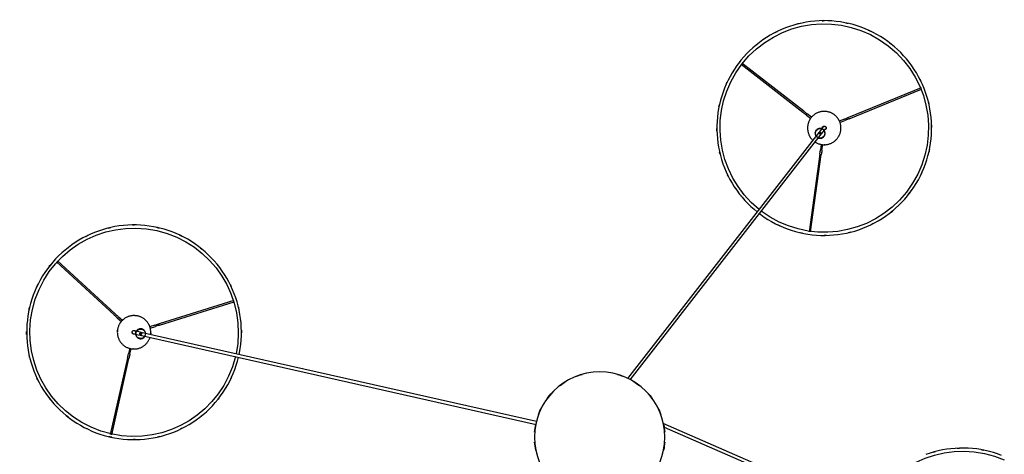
# Model space of a CAD drawing. Header units: millimetres. Extents: x 2834 to 10973, y -1183 to 7893.
# Tile 6 of 15: x 8554 to 10617, y 1573 to 2484. Entities that reach past the tile are written whole.
import ezdxf

# ---------------------------------------------------------------- set-up
doc = ezdxf.new("R2010")
doc.units = ezdxf.units.MM
doc.layers.add('E-LITE-EQPM', color=7, linetype='Continuous', lineweight=20)

# ---------------------------------------------------------------- blocks, each defined once
blk = doc.blocks.new('64314-5L   _Suspended_tensor - 64314-49-5L MAMBO Black_rattan pendant lamp ø450-5L-720124-Planta_PDF Copy 1')
at = {"layer": 'E-LITE-EQPM', "color": 253, "lineweight": 25, "true_color": 0xaaaaaa}
for p, q in [((748.9, 239.5), (132.9, -28.4)), ((134.8, -21.1), (746.5, 245)), ((-989.3, -165.8), (-1025.3, -5.9)), ((-1022.3, -5.2), (-986.3, -165.1)), ((-962.4, -213.7), (-133.1, -26.9)), ((-132.4, -32.9), (-961.1, -219.6)), ((459.4, -638.4), (58, -122.7)), ((63.7, -120.3), (464.1, -634.8)), ((-984.7, -186.2), (-987.2, -174.9)), ((-984.2, -174.2), (-981.6, -186)), ((-964.1, -206.2), (-966.1, -206.6)), ((-962.2, -205.7), (-964.1, -206.2)), ((-962.6, -205.8), (-962.3, -207.5)), ((-962.2, -205.7), (-961.7, -207.8)), ((-965.6, -208.6), (-966.1, -206.6)), ((-965.6, -206.5), (-965.2, -208.1)), ((-1010.6, -250), (-1002.1, -242.1)), ((-1000.1, -244.5), (-1008.5, -252.3)), ((-931.8, -235), (-942.9, -231.5)), ((-941.8, -228.7), (-930.9, -232.1)), ((-766.4, -286.5), (-922.9, -237.8)), ((-921.9, -234.8), (-765.5, -283.6)), ((-1138, -367.5), (-1017.5, -256.4)), ((-1015.4, -258.6), (-1135.9, -369.8)), ((461.3, -592.9), (438.8, -430.5)), ((441.8, -430.1), (464.3, -592.4)), ((464.1, -613.5), (462.6, -602.1)), ((465.6, -601.7), (467.2, -613.2)), ((452.1, -641.6), (453.7, -640.3)), ((452.1, -641.6), (453.3, -643.2)), ((452.4, -642), (453.7, -641)), ((453.3, -643.2), (454.5, -644.8)), ((454.2, -644.4), (455.5, -643.4)), ((456.2, -643.5), (454.5, -644.8)), ((503.3, -659.5), (513.9, -663.8)), ((433, -675), (442.5, -667.6)), ((444, -670.3), (434.9, -677.5)), ((512.8, -666.6), (502, -662.3)), ((673.3, -731.8), (521.4, -670.2)), ((522.6, -667.3), (674.5, -729)), ((296.2, -781.4), (425.6, -680.8)), ((427.5, -683.2), (298.1, -783.9))]:
    blk.add_line(p, q, dxfattribs=at)
at = {"layer": 'E-LITE-EQPM', "color": 253, "lineweight": 25, "true_color": 0xaaaaaa, "flags": 128}
for points in [[(842.1, 38.1), (833.6, 35), (825.1, 32.2), (816.4, 29.8), (807.6, 27.8), (798.8, 26.1), (789.9, 24.7), (780.9, 23.7), (772, 23.1), (763, 22.8), (754, 22.9), (745, 23.4), (736, 24.2), (727.1, 25.3), (718.2, 26.8), (709.4, 28.7), (700.7, 30.9), (692.1, 33.5), (683.6, 36.4)], [(-1025, -0.3), (-1016.2, 1.5), (-1007.3, 3), (-998.4, 4.1), (-989.4, 4.8), (-980.4, 5.2), (-971.4, 5.2), (-962.4, 4.9), (-953.4, 4.2), (-944.5, 3.1), (-935.6, 1.7), (-926.8, -0.1), (-918.1, -2.2), (-909.4, -4.7), (-900.9, -7.5), (-892.4, -10.7), (-884.1, -14.2), (-876, -18), (-868, -22.1), (-860.2, -26.6), (-852.5, -31.4), (-845.1, -36.4), (-837.9, -41.8), (-830.9, -47.4), (-824.1, -53.4), (-817.6, -59.6), (-811.3, -66), (-805.3, -72.7), (-799.5, -79.6), (-794.1, -86.8), (-788.9, -94.1), (-784, -101.7), (-779.4, -109.5), (-775.2, -117.4), (-771.3, -125.5), (-767.7, -133.7), (-764.4, -142.1), (-761.4, -150.6), (-758.8, -159.2), (-756.7, -167.5)], [(-926.1, -439.3), (-934.9, -441.1), (-943.8, -442.5), (-952.7, -443.6), (-961.7, -444.3), (-970.7, -444.7), (-979.7, -444.7), (-988.7, -444.4), (-997.7, -443.7), (-1006.6, -442.6), (-1015.5, -441.2), (-1024.3, -439.4), (-1033.1, -437.3), (-1041.7, -434.8), (-1050.3, -432), (-1058.7, -428.8), (-1067, -425.3), (-1075.1, -421.5), (-1083.1, -417.4), (-1090.9, -412.9), (-1098.6, -408.2), (-1106, -403.1), (-1113.2, -397.7), (-1120.2, -392.1), (-1127, -386.1), (-1133.5, -380), (-1139.8, -373.5), (-1145.8, -366.8), (-1151.6, -359.9), (-1157, -352.7), (-1162.2, -345.4), (-1167.1, -337.8), (-1171.7, -330.1), (-1175.9, -322.1), (-1179.8, -314), (-1183.5, -305.8), (-1186.7, -297.4), (-1189.7, -288.9), (-1192.3, -280.3), (-1194.5, -271.6), (-1196.4, -262.8), (-1197.9, -253.9), (-1199.1, -245), (-1200, -236), (-1200.4, -227), (-1200.5, -218), (-1200.3, -209), (-1199.7, -200.1), (-1198.7, -191.1), (-1197.4, -182.2), (-1195.7, -173.4), (-1193.7, -164.6), (-1191.3, -155.9), (-1188.6, -147.3), (-1185.5, -138.9), (-1182.1, -130.6), (-1178.4, -122.4), (-1174.3, -114.3), (-1170, -106.5), (-1165.3, -98.8), (-1160.3, -91.3), (-1155, -84), (-1149.4, -76.9), (-1143.6, -70.1), (-1137.5, -63.5), (-1131.1, -57.2), (-1124.4, -51.1), (-1117.6, -45.3), (-1110.5, -39.7), (-1103.2, -34.5), (-1095.7, -29.5), (-1088, -24.9), (-1080.1, -20.5), (-1072, -16.5), (-1063.8, -12.8), (-1055.5, -9.4), (-1047, -6.4), (-1038.4, -3.7), (-1029.7, -1.4), (-1025, -0.3)], [(-990.9, -251.2), (-992.2, -250.6), (-993.4, -249.9), (-994.6, -249.1), (-995.7, -248.4), (-996.8, -247.5), (-997.9, -246.7), (-999, -245.7), (-1000, -244.8), (-1001, -243.8), (-1001.9, -242.8), (-1002.8, -241.7), (-1003.7, -240.6), (-1004.5, -239.4), (-1005.3, -238.3), (-1006, -237.1), (-1006.7, -235.8), (-1007.3, -234.6), (-1007.8, -233.3), (-1008.4, -232), (-1008.8, -230.7), (-1009.2, -229.3), (-1009.6, -228), (-1009.9, -226.6), (-1010.1, -225.2), (-1010.3, -223.8), (-1010.5, -222.4), (-1010.5, -221), (-1010.6, -219.6), (-1010.5, -218.2), (-1010.4, -216.8), (-1010.3, -215.5), (-1010.1, -214.1), (-1009.8, -212.7), (-1009.5, -211.3), (-1009.2, -210), (-1008.7, -208.6), (-1008.3, -207.3), (-1007.7, -206), (-1007.2, -204.7), (-1006.5, -203.5), (-1005.9, -202.3), (-1005.1, -201.1), (-1004.4, -199.9), (-1003.6, -198.8), (-1002.7, -197.7), (-1001.8, -196.6), (-1000.8, -195.6), (-999.9, -194.6), (-998.8, -193.6), (-997.8, -192.7), (-996.7, -191.8), (-995.5, -191), (-994.4, -190.2), (-993.2, -189.5), (-992, -188.8), (-990.7, -188.2), (-989.4, -187.6), (-988.1, -187.1), (-986.8, -186.6), (-985.5, -186.2), (-984.1, -185.8), (-982.8, -185.5), (-981.4, -185.2), (-980, -185), (-978.6, -184.9), (-977.2, -184.8), (-975.8, -184.8), (-974.4, -184.8), (-973, -184.8), (-971.6, -185), (-970.2, -185.2), (-968.9, -185.4), (-967.5, -185.7), (-966.1, -186), (-964.8, -186.5), (-963.5, -186.9), (-962.2, -187.4), (-960.9, -188), (-960.2, -188.3)], [(-989.3, -165.8), (-988.9, -167.7), (-988.4, -169.6), (-988, -171.5), (-987.6, -173.4), (-987.2, -174.9)], [(-984.2, -174.2), (-984.7, -172.3), (-985.1, -170.4), (-985.5, -168.5), (-985.9, -166.6), (-986.3, -165.1)], [(-755.5, -173.1), (-754.7, -176.7), (-753.2, -185.6), (-752, -194.5), (-751.1, -203.5), (-750.7, -212.5), (-750.6, -221.5), (-750.8, -230.5), (-751.4, -239.4), (-752.4, -248.4), (-753.7, -257.3), (-755.4, -266.1), (-757.4, -274.9), (-759.8, -283.6), (-762.5, -292.2), (-765.6, -300.6), (-769, -309), (-772.7, -317.1), (-776.8, -325.2), (-781.2, -333), (-785.8, -340.7), (-790.8, -348.2), (-796.1, -355.5), (-801.7, -362.6), (-807.5, -369.4), (-813.7, -376), (-820, -382.4), (-826.7, -388.4), (-833.5, -394.3), (-840.6, -399.8), (-847.9, -405.1), (-855.4, -410), (-863.1, -414.7), (-871, -419), (-879.1, -423), (-887.3, -426.7), (-895.6, -430.1), (-904.1, -433.1), (-912.7, -435.8), (-921.4, -438.1), (-926.1, -439.3)], [(-960.2, -188.3), (-959, -188.9), (-957.7, -189.6), (-956.5, -190.4), (-955.4, -191.2), (-954.3, -192), (-953.2, -192.9), (-952.1, -193.8), (-951.1, -194.7), (-950.1, -195.7), (-949.2, -196.8), (-948.3, -197.8), (-947.4, -198.9), (-946.6, -200.1), (-945.8, -201.3), (-945.1, -202.5), (-944.5, -203.7), (-943.8, -205), (-943.3, -206.2), (-942.8, -207.5), (-942.3, -208.9)], [(-940.9, -215), (-940.8, -215.7), (-940.7, -217.1), (-940.6, -218.5), (-940.6, -219.9), (-940.6, -221.3), (-940.7, -222.7), (-940.8, -224.1), (-941, -225.4), (-941.3, -226.8), (-941.6, -228.2), (-941.9, -229.5), (-942.4, -230.9), (-942.8, -232.2), (-943.4, -233.5), (-943.9, -234.8), (-944.6, -236), (-945.2, -237.2), (-946, -238.4), (-946.7, -239.6), (-947.5, -240.7), (-948.4, -241.9), (-949.3, -242.9), (-950.3, -244), (-951.3, -244.9), (-952.3, -245.9), (-953.3, -246.8), (-954.4, -247.7), (-955.6, -248.5), (-956.7, -249.3), (-957.9, -250), (-959.2, -250.7), (-960.4, -251.3), (-961.7, -251.9), (-963, -252.4), (-964.3, -252.9), (-965.6, -253.3), (-967, -253.7), (-968.3, -254), (-969.7, -254.3), (-971.1, -254.5), (-972.5, -254.6), (-973.9, -254.7), (-975.3, -254.8), (-976.7, -254.7), (-978.1, -254.7), (-979.5, -254.5), (-980.9, -254.4), (-982.2, -254.1), (-983.6, -253.8), (-985, -253.5), (-986.3, -253.1), (-987.6, -252.6), (-988.9, -252.1), (-990.2, -251.5), (-990.9, -251.2)], [(-973.8, -216.2), (-973.9, -216.1), (-974.1, -216), (-974.2, -216), (-974.4, -215.9), (-974.5, -215.9), (-974.7, -215.8), (-974.9, -215.8), (-975, -215.8), (-975.2, -215.8), (-975.3, -215.8), (-975.5, -215.8), (-975.7, -215.8), (-975.8, -215.8), (-976, -215.8), (-976.1, -215.8), (-976.3, -215.8), (-976.5, -215.9), (-976.6, -215.9), (-976.8, -215.9), (-976.9, -216), (-977.1, -216.1), (-977.2, -216.1), (-977.4, -216.2), (-977.5, -216.3), (-977.6, -216.3), (-977.8, -216.4), (-977.9, -216.5), (-978, -216.6), (-978.1, -216.7), (-978.3, -216.8), (-978.4, -216.9), (-978.5, -217), (-978.6, -217.2), (-978.7, -217.3), (-978.8, -217.4), (-978.9, -217.5), (-979, -217.7), (-979.1, -217.8), (-979.1, -218), (-979.2, -218.1), (-979.3, -218.3), (-979.3, -218.4), (-979.4, -218.6), (-979.4, -218.7), (-979.5, -218.9), (-979.5, -219), (-979.5, -219.2), (-979.5, -219.3), (-979.5, -219.5), (-979.6, -219.7), (-979.6, -219.8), (-979.5, -220), (-979.5, -220.1), (-979.5, -220.3), (-979.5, -220.5), (-979.5, -220.6), (-979.4, -220.8), (-979.4, -220.9), (-979.3, -221.1), (-979.3, -221.2), (-979.2, -221.4), (-979.1, -221.5), (-979.1, -221.7), (-979, -221.8), (-978.9, -221.9), (-978.8, -222.1), (-978.7, -222.2), (-978.6, -222.3), (-978.5, -222.4), (-978.4, -222.6), (-978.3, -222.7), (-978.2, -222.8), (-978.1, -222.9), (-977.9, -223), (-977.8, -223.1), (-977.7, -223.2), (-977.5, -223.2), (-977.4, -223.3), (-977.3, -223.4)], [(-977.3, -223.4), (-977.2, -223.4), (-977, -223.5), (-976.9, -223.5), (-976.7, -223.6), (-976.6, -223.6), (-976.4, -223.7), (-976.2, -223.7), (-976.1, -223.7), (-975.9, -223.7), (-975.8, -223.8), (-975.6, -223.8), (-975.5, -223.8), (-975.3, -223.7), (-975.1, -223.7), (-975, -223.7), (-974.8, -223.7), (-974.7, -223.7), (-974.5, -223.6), (-974.3, -223.6), (-974.2, -223.5), (-974, -223.5), (-973.9, -223.4), (-973.8, -223.3), (-973.6, -223.3), (-973.5, -223.2), (-973.3, -223.1), (-973.2, -223), (-973.1, -222.9), (-973, -222.8), (-972.8, -222.7), (-972.7, -222.6), (-972.6, -222.5), (-972.5, -222.3), (-972.4, -222.2), (-972.3, -222.1)], [(-976.2, -216.8), (-976.2, -216.8), (-976.2, -216.8), (-976.2, -216.8), (-976.1, -216.8), (-976.1, -216.8), (-976.1, -216.8), (-976, -216.8), (-975.9, -216.8), (-975.8, -216.7), (-975.8, -216.7), (-975.7, -216.7), (-975.6, -216.7), (-975.4, -216.7), (-975.3, -216.6), (-975.2, -216.6), (-975.1, -216.6), (-974.9, -216.5), (-974.8, -216.5), (-974.6, -216.5), (-974.4, -216.4), (-974.3, -216.4), (-974.1, -216.4), (-973.9, -216.3), (-973.7, -216.3), (-973.5, -216.2), (-973.3, -216.2), (-973.1, -216.1), (-972.9, -216.1), (-972.7, -216), (-972.5, -216), (-972.2, -215.9), (-972.2, -215.9)], [(-970.9, -221.8), (-971.1, -221.8), (-971.3, -221.9), (-971.5, -221.9), (-971.8, -222), (-972, -222), (-972.2, -222.1), (-972.4, -222.1), (-972.5, -222.2), (-972.7, -222.2), (-972.9, -222.2), (-973.1, -222.3), (-973.3, -222.3), (-973.4, -222.4), (-973.6, -222.4), (-973.7, -222.4), (-973.9, -222.4), (-974, -222.5), (-974.1, -222.5), (-974.2, -222.5), (-974.3, -222.6), (-974.4, -222.6), (-974.5, -222.6), (-974.6, -222.6), (-974.7, -222.6), (-974.7, -222.6), (-974.8, -222.7), (-974.8, -222.7), (-974.9, -222.7), (-974.9, -222.7), (-974.9, -222.7), (-974.9, -222.7)], [(-973.6, -216.3), (-973.7, -216.2), (-973.8, -216.2)], [(-972.2, -215.9), (-966.9, -214.7), (-961.6, -213.5), (-958.9, -212.9)], [(-972, -216), (-972, -215.6), (-971.9, -215.2), (-971.9, -214.8), (-971.8, -214.4), (-971.7, -214), (-971.6, -213.6), (-971.5, -213.2), (-971.3, -212.8), (-971.1, -212.5), (-971, -212.1), (-970.8, -211.7), (-970.6, -211.4), (-970.4, -211), (-970.1, -210.7), (-969.9, -210.3), (-969.6, -210), (-969.4, -209.7), (-969.1, -209.4), (-968.8, -209.1), (-968.5, -208.9), (-968.2, -208.6), (-967.8, -208.3), (-967.5, -208.1), (-967.1, -207.9), (-966.8, -207.7), (-966.4, -207.5), (-966.1, -207.3), (-965.9, -207.2)], [(-957.6, -218.8), (-962.9, -220), (-968.2, -221.2), (-970.9, -221.8)], [(-951.5, -217.2), (-951.5, -217.7), (-951.5, -218.1), (-951.6, -218.5), (-951.7, -218.9), (-951.8, -219.3), (-951.9, -219.7), (-952, -220.1), (-952.2, -220.4), (-952.3, -220.8), (-952.5, -221.2), (-952.7, -221.6), (-952.9, -221.9), (-953.1, -222.3), (-953.4, -222.6), (-953.6, -222.9), (-953.9, -223.3), (-954.1, -223.6), (-954.4, -223.9), (-954.7, -224.2), (-955, -224.4), (-955.3, -224.7), (-955.7, -224.9), (-956, -225.2), (-956.3, -225.4), (-956.7, -225.6), (-957.1, -225.8), (-957.4, -226), (-957.8, -226.2), (-958.2, -226.3), (-958.6, -226.4), (-959, -226.6), (-959.4, -226.7), (-959.8, -226.7), (-960.2, -226.8), (-960.6, -226.9), (-961, -226.9), (-961.4, -226.9), (-961.8, -226.9), (-962.2, -226.9), (-962.6, -226.9), (-963.1, -226.9), (-963.5, -226.8), (-963.9, -226.7), (-964.3, -226.6), (-964.7, -226.5), (-965.1, -226.4), (-965.4, -226.3), (-965.8, -226.1), (-966.2, -225.9), (-966.6, -225.7), (-966.9, -225.5), (-967.3, -225.3), (-967.6, -225.1), (-968, -224.9), (-968.3, -224.6), (-968.6, -224.3), (-968.9, -224.1), (-969.2, -223.8), (-969.5, -223.5), (-969.7, -223.1), (-970, -222.8), (-970.2, -222.5), (-970.4, -222.1), (-970.7, -221.8)], [(-962.1, -206.4), (-961.7, -206.4), (-961.3, -206.4), (-960.8, -206.4), (-960.4, -206.4), (-960, -206.5), (-959.6, -206.6), (-959.2, -206.7), (-958.8, -206.8), (-958.4, -206.9), (-958, -207), (-957.7, -207.2), (-957.3, -207.4), (-956.9, -207.6), (-956.6, -207.8), (-956.2, -208), (-955.9, -208.2), (-955.5, -208.4), (-955.2, -208.7), (-954.9, -209), (-954.6, -209.2), (-954.3, -209.5), (-954, -209.8), (-953.8, -210.1), (-953.5, -210.5), (-953.3, -210.8), (-953, -211.2), (-952.8, -211.5)], [(-931.8, -235), (-929.9, -235.6), (-928.1, -236.2), (-926.2, -236.8), (-924.3, -237.3), (-922.9, -237.8)], [(-921.9, -234.8), (-923.8, -234.3), (-925.6, -233.7), (-927.5, -233.1), (-929.4, -232.5), (-930.9, -232.1)], [(-1010.6, -250), (-1012.1, -251.4), (-1013.5, -252.7), (-1015, -254), (-1016.4, -255.3), (-1017.5, -256.4)], [(-1015.4, -258.6), (-1014, -257.3), (-1012.6, -256), (-1011.1, -254.7), (-1009.7, -253.4), (-1008.5, -252.3)], [(334.5, -468.5), (337.5, -466.3), (344.9, -461.1), (352.4, -456.2), (360.2, -451.7), (368.1, -447.4), (376.2, -443.5), (384.5, -439.9), (392.8, -436.6), (401.3, -433.7), (410, -431.1), (418.7, -428.8), (427.5, -426.9), (436.3, -425.4), (445.3, -424.2), (454.2, -423.4), (463.2, -422.9), (472.2, -422.8), (481.2, -423), (490.2, -423.7), (499.1, -424.6), (508, -426), (516.9, -427.6), (525.6, -429.7), (534.3, -432), (542.9, -434.8), (551.4, -437.8), (559.7, -441.2), (567.9, -445), (575.9, -449), (583.8, -453.4), (591.5, -458.1), (598.9, -463.1), (606.2, -468.4), (613.3, -473.9), (620.1, -479.8), (626.7, -485.9), (633.1, -492.3), (639.2, -498.9), (645, -505.8), (648, -509.6)], [(292.9, -786), (287.5, -778.8), (282.4, -771.4), (277.6, -763.7), (273.1, -755.9), (269, -748), (265.1, -739.8), (261.6, -731.5), (258.4, -723.1), (255.6, -714.6), (253.1, -705.9), (250.9, -697.2), (249.1, -688.4), (247.7, -679.5), (246.6, -670.6), (245.9, -661.6), (245.5, -652.6), (245.5, -643.6), (245.8, -634.6), (246.5, -625.6), (247.6, -616.7), (249, -607.8), (250.8, -599), (252.9, -590.2), (255.4, -581.6), (258.2, -573), (261.4, -564.6), (264.9, -556.3), (268.7, -548.2), (272.8, -540.2), (277.3, -532.4), (282.1, -524.7), (287.1, -517.3), (292.5, -510.1), (298.2, -503.1), (304.1, -496.3), (310.3, -489.8), (316.7, -483.5), (323.4, -477.5), (330, -472)], [(648, -509.6), (653.4, -516.8), (658.5, -524.2), (663.3, -531.8), (667.8, -539.6), (671.9, -547.6), (675.8, -555.8), (679.3, -564), (682.5, -572.5), (685.3, -581), (687.8, -589.6), (690, -598.4), (691.8, -607.2), (693.2, -616.1), (694.3, -625), (695, -634), (695.4, -643), (695.4, -652), (695.1, -661), (694.4, -669.9), (693.3, -678.9), (691.9, -687.8), (690.1, -696.6), (688, -705.3), (685.5, -714), (682.7, -722.5), (679.5, -731), (676, -739.3), (672.2, -747.4), (668.1, -755.4), (663.6, -763.2), (658.8, -770.8), (653.8, -778.3), (648.4, -785.5), (642.7, -792.5), (636.8, -799.3), (630.6, -805.8), (624.2, -812.1), (617.5, -818.1), (610.6, -823.8), (603.4, -829.3), (596, -834.5), (588.5, -839.4), (580.7, -843.9), (572.8, -848.2), (564.7, -852.1), (556.4, -855.7), (548.1, -859), (539.6, -861.9), (530.9, -864.5), (522.2, -866.8), (513.4, -868.6), (504.6, -870.2), (495.6, -871.4), (486.7, -872.2), (477.7, -872.7), (468.7, -872.8), (459.7, -872.5), (450.7, -871.9), (441.8, -871), (432.9, -869.6), (424, -867.9), (415.3, -865.9), (406.6, -863.5), (398, -860.8), (389.5, -857.7), (381.2, -854.3), (373, -850.6), (365, -846.5), (357.1, -842.2), (349.4, -837.5), (342, -832.5), (334.7, -827.2), (327.6, -821.6), (320.8, -815.8), (314.2, -809.7), (307.8, -803.3), (301.7, -796.7), (295.9, -789.8), (292.9, -786)], [(461.3, -592.9), (461.5, -594.8), (461.8, -596.7), (462.1, -598.6), (462.3, -600.6), (462.6, -602.1)], [(465.6, -601.7), (465.4, -599.8), (465.1, -597.8), (464.8, -595.9), (464.5, -594), (464.3, -592.4)], [(451.3, -618.5), (452, -618.1), (453.2, -617.3), (454.4, -616.7), (455.7, -616.1), (457, -615.5), (458.3, -615), (459.6, -614.5), (460.9, -614.1), (462.3, -613.8), (463.6, -613.5), (465, -613.2), (466.4, -613), (467.8, -612.9), (469.2, -612.8), (470.6, -612.8), (472, -612.8), (473.4, -612.9), (474.8, -613), (476.2, -613.2), (477.5, -613.5), (478.9, -613.8), (480.3, -614.2), (481.6, -614.6), (482.9, -615.1), (484.2, -615.6), (485.5, -616.2), (486.7, -616.8), (488, -617.5), (489.2, -618.2), (490.3, -619), (491.5, -619.8), (492.6, -620.6), (493.6, -621.5), (494.7, -622.5), (495.7, -623.5), (496.6, -624.5), (497.5, -625.6), (498.4, -626.7), (499.2, -627.8), (500, -629), (500.7, -630.2), (501.4, -631.4), (502, -632.6), (502.6, -633.9), (503.1, -635.2), (503.6, -636.5), (504, -637.9), (504.4, -639.2), (504.7, -640.6), (505, -641.9), (505.2, -643.3), (505.3, -644.7), (505.4, -646.1), (505.5, -647.5), (505.5, -648.3)], [(435.5, -647.3), (435.5, -645.9), (435.6, -644.5), (435.8, -643.1), (436, -641.7), (436.3, -640.3), (436.6, -639), (437, -637.6), (437.4, -636.3), (437.9, -635), (438.4, -633.7), (439, -632.4), (439.7, -631.2), (440.3, -630), (441.1, -628.8), (441.9, -627.6), (442.7, -626.5), (443.6, -625.4), (444.5, -624.3), (445.4, -623.3), (446.4, -622.3), (446.7, -622.1)], [(452.6, -641.3), (452.4, -640.9), (452.3, -640.5), (452.1, -640.2), (452, -639.8), (451.9, -639.4), (451.8, -639), (451.7, -638.6), (451.6, -638.2), (451.5, -637.8), (451.5, -637.3), (451.5, -636.9), (451.5, -636.5), (451.5, -636.1), (451.5, -635.7), (451.6, -635.3), (451.6, -634.9), (451.7, -634.5), (451.8, -634.1), (451.9, -633.7), (452, -633.3), (452.2, -632.9), (452.3, -632.5), (452.5, -632.1), (452.7, -631.8), (452.9, -631.4), (453.1, -631.1), (453.3, -630.7)], [(465.6, -646.4), (462.2, -642.1), (458.9, -637.8), (457.2, -635.6)], [(457.9, -627.1), (458.3, -626.9), (458.7, -626.8), (459.1, -626.7), (459.5, -626.6), (459.9, -626.5), (460.3, -626.4), (460.7, -626.4), (461.1, -626.3), (461.6, -626.3), (462, -626.3), (462.4, -626.3), (462.8, -626.4), (463.2, -626.4), (463.6, -626.5), (464, -626.6), (464.4, -626.7), (464.8, -626.8), (465.2, -626.9), (465.6, -627), (466, -627.2), (466.3, -627.4), (466.7, -627.6), (467.1, -627.8), (467.4, -628), (467.7, -628.2), (468.1, -628.5), (468.4, -628.7), (468.7, -629), (469, -629.3), (469.3, -629.6), (469.6, -629.9), (469.8, -630.2), (470.1, -630.5), (470.3, -630.9), (470.5, -631.2), (470.7, -631.6), (470.9, -631.9), (471.1, -632.3), (471.3, -632.7), (471.4, -633.1), (471.6, -633.4), (471.7, -633.8), (471.8, -634.2), (471.9, -634.6), (471.9, -635), (472, -635.5), (472, -635.9), (472.1, -636.3), (472.1, -636.7), (472.1, -637.1), (472, -637.5), (472, -637.9), (471.9, -638.3), (471.8, -638.7), (471.8, -639.1), (471.6, -639.5), (471.5, -639.9), (471.4, -640.3), (471.2, -640.7), (471.1, -641.1), (470.9, -641.4), (470.7, -641.8), (470.5, -642.1), (470.2, -642.5)], [(461.9, -631.9), (465.3, -636.2), (468.6, -640.5), (470.3, -642.7)], [(505.5, -648.3), (505.4, -649.7), (505.3, -651.1), (505.2, -652.5), (504.9, -653.8), (504.7, -655.2), (504.3, -656.6), (504, -657.9), (503.5, -659.3), (503, -660.6), (502.5, -661.9), (501.9, -663.1), (501.3, -664.4), (500.6, -665.6), (499.9, -666.8), (499.1, -667.9), (498.2, -669.1), (497.4, -670.2), (496.5, -671.2), (495.5, -672.2), (494.5, -673.2), (493.5, -674.2), (492.4, -675.1), (491.3, -675.9), (490.1, -676.7), (489, -677.5), (487.8, -678.2), (486.5, -678.9), (485.3, -679.5), (484, -680.1), (482.7, -680.6), (481.4, -681), (480, -681.4), (478.7, -681.8), (477.3, -682.1), (475.9, -682.3), (474.5, -682.5), (473.1, -682.7), (471.8, -682.8), (470.4, -682.8), (469, -682.7), (467.6, -682.7), (466.2, -682.5), (464.8, -682.3), (463.4, -682.1), (462, -681.7), (460.7, -681.4), (459.3, -681), (458, -680.5), (456.7, -680), (455.5, -679.4), (454.2, -678.8), (453, -678.1), (451.8, -677.4), (450.6, -676.6), (449.5, -675.8), (448.4, -674.9), (447.3, -674), (446.3, -673.1), (445.3, -672.1), (444.3, -671), (443.4, -670), (442.6, -668.9), (441.7, -667.8), (441, -666.6), (440.2, -665.4), (439.5, -664.2), (438.9, -662.9), (438.3, -661.6), (437.8, -660.3), (437.3, -659), (436.9, -657.7), (436.5, -656.3), (436.2, -655), (436, -653.6), (435.8, -652.2), (435.6, -650.8), (435.5, -649.4), (435.5, -648), (435.5, -647.3)], [(465.6, -646.2), (465.2, -646.3), (464.8, -646.4), (464.4, -646.5), (464, -646.6), (463.6, -646.7), (463.2, -646.8), (462.8, -646.8), (462.4, -646.9), (462, -646.9), (461.6, -646.9), (461.2, -646.9), (460.8, -646.8), (460.4, -646.8), (459.9, -646.7), (459.5, -646.7), (459.1, -646.6), (458.7, -646.4), (458.4, -646.3), (458, -646.2), (457.6, -646), (457.2, -645.8), (456.9, -645.6), (456.5, -645.4), (456.1, -645.2), (455.8, -645), (455.5, -644.7), (455.2, -644.5)], [(468.1, -649.6), (468.1, -649.6), (468.1, -649.6), (468.1, -649.6), (468.1, -649.6), (468, -649.5), (468, -649.5), (468, -649.4), (467.9, -649.4), (467.9, -649.3), (467.8, -649.3), (467.8, -649.2), (467.7, -649.1), (467.6, -649), (467.5, -648.9), (467.5, -648.8), (467.4, -648.7), (467.3, -648.6), (467.2, -648.4), (467.1, -648.3), (467, -648.2), (466.9, -648), (466.8, -647.9), (466.6, -647.7), (466.5, -647.6), (466.4, -647.4), (466.3, -647.3), (466.1, -647.1), (466, -646.9), (465.9, -646.8), (465.7, -646.6), (465.6, -646.4), (465.6, -646.4)], [(466.5, -647.5), (466.5, -647.6), (466.5, -647.7)], [(466.5, -647.7), (466.5, -647.9), (466.5, -648), (466.5, -648.2), (466.5, -648.4), (466.5, -648.5), (466.6, -648.7), (466.6, -648.8), (466.7, -649), (466.7, -649.1), (466.8, -649.3), (466.8, -649.4), (466.9, -649.6), (467, -649.7), (467.1, -649.9), (467.1, -650), (467.2, -650.1), (467.3, -650.2), (467.4, -650.4), (467.5, -650.5), (467.6, -650.6), (467.8, -650.7), (467.9, -650.8), (468, -650.9), (468.1, -651), (468.3, -651.1), (468.4, -651.2), (468.5, -651.3), (468.7, -651.4), (468.8, -651.4), (469, -651.5), (469.1, -651.5), (469.3, -651.6), (469.4, -651.6), (469.6, -651.7), (469.7, -651.7), (469.9, -651.7), (470.1, -651.8), (470.2, -651.8), (470.4, -651.8), (470.5, -651.8), (470.7, -651.8), (470.9, -651.8), (471, -651.7), (471.2, -651.7), (471.3, -651.7), (471.5, -651.6), (471.6, -651.6), (471.8, -651.6), (471.9, -651.5), (472.1, -651.4), (472.2, -651.4), (472.4, -651.3), (472.5, -651.2), (472.6, -651.1), (472.8, -651), (472.9, -650.9), (473, -650.8), (473.2, -650.7), (473.3, -650.6), (473.4, -650.5), (473.5, -650.4), (473.6, -650.3), (473.7, -650.2), (473.8, -650), (473.9, -649.9), (474, -649.8), (474, -649.6), (474.1, -649.5), (474.2, -649.3), (474.2, -649.2), (474.3, -649), (474.3, -648.9), (474.4, -648.7), (474.4, -648.6), (474.4, -648.4), (474.4, -648.2), (474.5, -648.1), (474.5, -647.9), (474.5, -647.8)], [(470.3, -642.7), (470.5, -642.9), (470.6, -643), (470.7, -643.2), (470.9, -643.4), (471, -643.6), (471.1, -643.7), (471.2, -643.9), (471.4, -644), (471.5, -644.2), (471.6, -644.3), (471.7, -644.5), (471.8, -644.6), (471.9, -644.7), (472, -644.9), (472.1, -645), (472.2, -645.1), (472.3, -645.2), (472.3, -645.3), (472.4, -645.4), (472.5, -645.5), (472.5, -645.6), (472.6, -645.6), (472.6, -645.7), (472.7, -645.7), (472.7, -645.8), (472.8, -645.8), (472.8, -645.9), (472.8, -645.9), (472.8, -645.9), (472.8, -645.9), (472.8, -645.9)], [(474.5, -647.8), (474.5, -647.7), (474.5, -647.5), (474.4, -647.4), (474.4, -647.2), (474.4, -647), (474.4, -646.9), (474.3, -646.7), (474.3, -646.6), (474.2, -646.4), (474.2, -646.3), (474.1, -646.1), (474, -646), (474, -645.8), (473.9, -645.7), (473.8, -645.6), (473.7, -645.4), (473.6, -645.3), (473.5, -645.2), (473.4, -645.1), (473.3, -644.9), (473.2, -644.8), (473.1, -644.7), (472.9, -644.6), (472.8, -644.5), (472.7, -644.4), (472.5, -644.4), (472.4, -644.3), (472.3, -644.2), (472.1, -644.1), (472, -644.1), (471.8, -644), (471.7, -644), (471.5, -643.9), (471.4, -643.9), (471.2, -643.8)], [(433, -675), (431.4, -676.2), (429.9, -677.4), (428.3, -678.6), (426.8, -679.8), (425.6, -680.8)], [(427.5, -683.2), (429, -682), (430.5, -680.8), (432.1, -679.6), (433.6, -678.4), (434.9, -677.5)], [(512.8, -666.6), (514.6, -667.4), (516.4, -668.1), (518.2, -668.9), (520, -669.6), (521.4, -670.2)], [(522.6, -667.3), (520.8, -666.6), (519, -665.9), (517.2, -665.1), (515.4, -664.4), (513.9, -663.8)]]:
    blk.add_lwpolyline(points, dxfattribs=at)
at = {"layer": 'E-LITE-EQPM', "color": 253, "lineweight": 25, "true_color": 0xaaaaaa}
for centre, radius, start, end in [((760.6, 247.8), 218.4, 204.254, 293.5092), ((0, 0), 136.7, 168.6525, 175.5552), ((0, 0), 135.8, 171.0107, 172.7714), ((0, 0), 136.7, 4.4448, 11.3475), ((0, 0), 135.8, 7.2286, 8.9893), ((760.6, 247.8), 225, 254.1091, 255.3843), ((760.6, 247.8), 225, 254.1091, 255.3843), ((760.6, 247.8), 225, 266.9607, 268.2534), ((760.6, 247.8), 225, 266.9607, 268.2534), ((760.6, 247.8), 225, 280.1232, 281.1105), ((760.6, 247.8), 225, 280.1232, 281.1105), ((-975.6, -219.8), 225, 102.0098, 102.6948), ((-975.6, -219.8), 225, 102.0098, 102.6948), ((-975.6, -219.8), 225, 89.3084, 90.296), ((-975.6, -219.8), 225, 89.3084, 90.296), ((-975.6, -219.8), 218.4, 102.6948, 282.6948), ((-975.6, -219.8), 225, 115.0935, 116.4923), ((-975.6, -219.8), 225, 115.0935, 116.4923), ((-975.6, -219.8), 225, 102.6948, 103.3807), ((-975.6, -219.8), 225, 102.6948, 103.3807), ((-975.6, -219.8), 218.4, 13.4568, 102.6948), ((-975.6, -219.8), 225, 76.1438, 77.4386), ((-975.6, -219.8), 225, 76.1438, 77.4386), ((-975.6, -219.8), 225, 63.2924, 64.5695), ((-975.6, -219.8), 225, 63.2924, 64.5695), ((0, 0), 136.7, 184.4448, 191.3475), ((0, 0), 135.8, 187.2286, 188.9893), ((0, 0), 136.7, 348.6525, 355.5552), ((0, 0), 135.8, 351.0107, 352.7714), ((-975.6, -219.8), 225, 127.6366, 128.9796), ((-975.6, -219.8), 225, 127.6366, 128.9796), ((-975.6, -219.8), 225, 50.7223, 51.8423), ((-975.6, -219.8), 225, 50.7223, 51.8423), ((0, 0), 136.7, 200.287, 207.1093), ((0, 0), 135.8, 203.6862, 205.0628), ((0, 0), 136.7, 332.8907, 339.713), ((0, 0), 135.8, 334.9372, 336.3138), ((-975.6, -219.8), 225, 140.5642, 142.0187), ((-975.6, -219.8), 225, 140.5642, 142.0187), ((-975.6, -219.8), 225, 37.8763, 38.9828), ((-975.6, -219.8), 225, 37.8763, 38.9828), ((0, 0), 136.7, 216.2205, 222.8507), ((0, 0), 136.7, 317.1493, 323.7795), ((0, 0), 135.8, 220.5876, 220.9091), ((0, 0), 135.8, 319.0909, 319.4124), ((-975.6, -219.8), 225, 153.6867, 154.8533), ((-975.6, -219.8), 225, 153.6867, 154.8533), ((-975.6, -219.8), 225, 24.7307, 26.5205), ((-975.6, -219.8), 225, 24.7307, 26.5205), ((0, 0), 136.7, 232.5637, 238.5775), ((0, 0), 136.7, 301.4225, 307.4363), ((0, 0), 136.7, 249.0853, 254.2932), ((0, 0), 136.7, 285.7068, 290.9147), ((-975.6, -219.8), 225, 166.4067, 167.518), ((-975.6, -219.8), 225, 166.4067, 167.518), ((-975.6, -219.8), 35, 92.6891, 93.9869), ((-975.6, -219.8), 218.4, 282.6948, 11.9512), ((-975.6, -219.8), 225, 13.4388, 13.7287), ((-975.6, -219.8), 225, 13.4388, 13.7287), ((-975.6, -219.8), 225, 11.8403, 11.9694), ((-975.6, -219.8), 225, 11.8403, 11.9694), ((-975.6, -219.8), 35, 31.8495, 36.0227), ((-975.6, -219.8), 225, 178.9041, 180.3729), ((-975.6, -219.8), 225, 178.9041, 180.3729), ((-975.6, -219.8), 35, 181.9844, 186.8401), ((-975.6, -219.8), 3, 162.6948, 177.6948), ((-975.6, -219.8), 4, 243.9869, 271.295), ((-975.6, -219.8), 4, 63.9869, 93.9542), ((-961.7, -216.6), 10, 12.6948, 192.6948), ((-961.7, -216.6), 10, 192.6948, 12.6948), ((-961.7, -216.6), 10.3, 126.6909, 137.6315), ((-961.7, -216.6), 10.3, 248.2629, 257.0615), ((-961.7, -216.6), 2, 12.6948, 192.6948), ((-961.7, -216.6), 2, 12.6948, 192.6948), ((-961.7, -216.6), 2, 192.6948, 12.6948), ((-961.7, -216.6), 2, 192.6948, 12.6948), ((-961.7, -216.6), 10.3, 69.4684, 77.0615), ((-961.7, -216.6), 10.3, 306.6909, 315.0827), ((-975.6, -219.8), 35, 1.9844, 7.5609), ((-975.6, -219.8), 225, 358.9576, 0.3729), ((-975.6, -219.8), 225, 358.9576, 0.3729), ((-975.6, -219.8), 35, 211.8495, 216.516), ((-975.6, -219.8), 35, 332.9435, 334.9557), ((-975.6, -219.8), 225, 191.8403, 193.7287), ((-975.6, -219.8), 225, 191.8403, 193.7287), ((-975.6, -219.8), 35, 272.6891, 273.9869), ((-975.6, -219.8), 225, 346.4067, 347.518), ((-975.6, -219.8), 225, 346.4067, 347.518), ((-975.6, -219.8), 225, 204.7307, 206.5205), ((-975.6, -219.8), 225, 204.7307, 206.5205), ((-975.6, -219.8), 225, 333.6867, 334.8837), ((-975.6, -219.8), 225, 333.6867, 334.8837), ((-975.6, -219.8), 225, 217.8763, 218.9828), ((-975.6, -219.8), 225, 217.8763, 218.9828), ((-975.6, -219.8), 225, 320.5642, 322.0187), ((-975.6, -219.8), 225, 320.5642, 322.0187), ((-975.6, -219.8), 225, 230.7223, 231.8423), ((-975.6, -219.8), 225, 230.7223, 231.8423), ((-975.6, -219.8), 225, 307.6366, 308.9796), ((-975.6, -219.8), 225, 307.6366, 308.9796), ((-975.6, -219.8), 225, 243.2924, 244.5695), ((-975.6, -219.8), 225, 243.2924, 244.5695), ((-975.6, -219.8), 225, 295.0935, 296.4923), ((-975.6, -219.8), 225, 295.0935, 296.4923), ((470.5, -647.8), 218.4, 37.8945, 127.1506), ((470.5, -647.8), 225, 101.6064, 102.722), ((470.5, -647.8), 225, 101.6064, 102.722), ((470.5, -647.8), 225, 88.8872, 90.0815), ((470.5, -647.8), 225, 88.8872, 90.0815), ((470.5, -647.8), 225, 75.7639, 77.2163), ((470.5, -647.8), 225, 75.7639, 77.2163), ((-975.6, -219.8), 225, 256.1438, 257.4386), ((-975.6, -219.8), 225, 256.1438, 257.4386), ((-975.6, -219.8), 225, 269.3084, 270.2896), ((-975.6, -219.8), 225, 269.3084, 270.2896), ((-975.6, -219.8), 225, 282.025, 282.6948), ((-975.6, -219.8), 225, 282.025, 282.6948), ((-975.6, -219.8), 225, 282.6948, 283.3807), ((-975.6, -219.8), 225, 282.6948, 283.3807), ((470.5, -647.8), 225, 114.1088, 115.5726), ((470.5, -647.8), 225, 114.1088, 115.5726), ((470.5, -647.8), 225, 62.8259, 64.1793), ((470.5, -647.8), 225, 62.8259, 64.1793), ((470.5, -647.8), 225, 128.6328, 128.8067), ((470.5, -647.8), 225, 128.6328, 128.8067), ((470.5, -647.8), 225, 50.2932, 51.6778), ((470.5, -647.8), 225, 50.2932, 51.6778), ((470.5, -647.8), 218.4, 128.6506, 217.8945), ((470.5, -647.8), 225, 139.9304, 141.7091), ((470.5, -647.8), 225, 139.9304, 141.7091), ((470.5, -647.8), 218.4, 217.8945, 37.8945), ((470.5, -647.8), 225, 37.8945, 38.5817), ((470.5, -647.8), 225, 37.8945, 38.5817), ((470.5, -647.8), 225, 37.2106, 37.8945), ((470.5, -647.8), 225, 37.2106, 37.8945), ((470.5, -647.8), 225, 153.0641, 154.1825), ((470.5, -647.8), 225, 153.0641, 154.1825), ((470.5, -647.8), 225, 24.5089, 25.4958), ((470.5, -647.8), 225, 24.5089, 25.4958), ((470.5, -647.8), 225, 165.9073, 167.042), ((470.5, -647.8), 225, 165.9073, 167.042), ((470.5, -647.8), 35, 117.1842, 122.7608), ((470.5, -647.8), 35, 88.1434, 90.1556), ((470.5, -647.8), 225, 11.3489, 12.6391), ((470.5, -647.8), 225, 11.3489, 12.6391), ((470.5, -647.8), 35, 147.1001, 151.7311), ((461.8, -636.6), 10.3, 183.4628, 192.2614), ((461.8, -636.6), 10, 127.8947, 307.8947), ((461.8, -636.6), 10, 307.8947, 127.8947), ((461.8, -636.6), 2, 127.8947, 307.8947), ((461.8, -636.6), 2, 127.8947, 307.8947), ((461.8, -636.6), 2, 307.8947, 127.8947), ((461.8, -636.6), 2, 307.8947, 127.8947), ((461.8, -636.6), 10.3, 61.8908, 72.8314), ((461.8, -636.6), 10.3, 3.4628, 12.2614), ((470.5, -647.8), 35, 27.889, 29.1868), ((470.5, -647.8), 225, 178.4969, 179.77), ((470.5, -647.8), 225, 178.4969, 179.77), ((461.8, -636.6), 10.3, 241.8908, 252.8314), ((470.5, -647.8), 4, 179.1868, 209.1541), ((470.5, -647.8), 3, 277.8947, 292.8947), ((470.5, -647.8), 4, 359.1868, 26.1513), ((470.5, -647.8), 225, 358.4969, 359.77), ((470.5, -647.8), 225, 358.4969, 359.77), ((470.5, -647.8), 35, 207.889, 209.1868), ((470.5, -647.8), 35, 297.1842, 302.7608), ((470.5, -647.8), 35, 327.1001, 331.7311), ((470.5, -647.8), 225, 191.3489, 192.6391), ((470.5, -647.8), 225, 191.3489, 192.6391), ((470.5, -647.8), 225, 345.9073, 347.042), ((470.5, -647.8), 225, 345.9073, 347.042), ((470.5, -647.8), 225, 204.5089, 205.4958), ((470.5, -647.8), 225, 204.5089, 205.4958), ((470.5, -647.8), 225, 333.0641, 334.1825), ((470.5, -647.8), 225, 333.0641, 334.1825), ((470.5, -647.8), 225, 217.2106, 217.8945), ((470.5, -647.8), 225, 217.2106, 217.8945), ((470.5, -647.8), 225, 217.8945, 218.5817), ((470.5, -647.8), 225, 217.8945, 218.5817), ((470.5, -647.8), 225, 319.9304, 321.7091), ((470.5, -647.8), 225, 319.9304, 321.7091), ((470.5, -647.8), 225, 230.4567, 231.6778), ((470.5, -647.8), 225, 230.4567, 231.6778), ((470.5, -647.8), 225, 307.04, 308.9361), ((470.5, -647.8), 225, 307.04, 308.9361), ((470.5, -647.8), 225, 242.8259, 244.1793), ((470.5, -647.8), 225, 242.8259, 244.1793), ((470.5, -647.8), 225, 255.7639, 257.2163), ((470.5, -647.8), 225, 255.7639, 257.2163), ((470.5, -647.8), 225, 294.1088, 295.5726), ((470.5, -647.8), 225, 294.1088, 295.5726), ((470.5, -647.8), 225, 268.8872, 270.0815), ((470.5, -647.8), 225, 268.8872, 270.0815), ((470.5, -647.8), 225, 281.6064, 282.722), ((470.5, -647.8), 225, 281.6064, 282.722)]:
    blk.add_arc(centre, radius, start, end, dxfattribs=at)
for centre, major_axis, ratio, start_param, end_param in [((-961.7, -216.6), (-0.66, 2.93), 0.029902, 4.974188, 5.477361), ((-961.7, -216.6), (-0.66, 2.93), 0.029902, 4.712389, 4.952327), ((-961.7, -216.6), (-0.66, 2.93), 0.029902, 3.940929, 4.712389), ((461.8, -636.6), (2.37, 1.84), 0.038779, 1.832596, 2.094395), ((461.8, -636.6), (2.37, 1.84), 0.038779, 1.570796, 1.812559), ((461.8, -636.6), (2.37, 1.84), 0.038779, 1.047198, 1.570796)]:
    blk.add_ellipse(centre, major_axis=major_axis, ratio=ratio, start_param=start_param, end_param=end_param, dxfattribs=at)
for points in [[(-972, -219), (-972.1, -218.6), (-972.2, -217.9), (-972.3, -217), (-972.4, -216.3), (-972.3, -216.1), (-972.3, -216)], [(-972.2, -215.9), (-972.2, -215.9), (-972.1, -215.9), (-972.1, -216)], [(-970.9, -221.8), (-970.9, -221.8), (-970.8, -221.8), (-970.8, -221.7)], [(-965.8, -207.5), (-965.8, -207.5), (-965.8, -207.5), (-965.7, -207.5), (-965.6, -207.4), (-965.4, -207.3), (-965.2, -207.3), (-964.9, -207.2), (-964.6, -207.1), (-964.4, -207), (-964.3, -207)], [(455.3, -644.2), (455.3, -644.2), (455.3, -644.2), (455.2, -644.1), (455.1, -644), (454.9, -643.9), (454.7, -643.7), (454.5, -643.5), (454.3, -643.3), (454.2, -643.1), (454.1, -643)], [(465.6, -646.4), (465.6, -646.3), (465.6, -646.3), (465.6, -646.3)], [(468.2, -644.9), (467.9, -645.1), (467.4, -645.5), (466.6, -646), (466, -646.4), (465.7, -646.4), (465.7, -646.4)], [(470.7, -641), (470.7, -641), (470.7, -641.1), (470.5, -641.4), (470.4, -641.8), (470.2, -641.9)], [(470.3, -642.7), (470.3, -642.7), (470.3, -642.7), (470.2, -642.6)]]:
    blk.add_open_spline(points, degree=3, dxfattribs=at)
for points, knots in [([(-972, -219), (-971.9, -219.5), (-971.6, -220.5), (-971.2, -221.4), (-971, -221.7), (-971, -221.8)], [-1, -1, -1, -1, -0.8333333, -0.6666667, -0.5555556, -0.5555556, -0.5555556, -0.5555556]), ([(-971.7, -215.5), (-971.7, -215.5), (-971.7, -215.3), (-971.6, -215), (-971.6, -214.8), (-971.5, -214.6), (-971.5, -214.5), (-971.5, -214.4), (-971.5, -214.4), (-971.5, -214.4)], [0.5450545, 0.5450545, 0.5450545, 0.5450545, 0.5714286, 0.6785714, 0.7321429, 0.7857143, 0.8392857, 0.8928571, 1, 1, 1, 1]), ([(-969.6, -222.9), (-969.6, -222.9), (-969.6, -222.8), (-969.9, -222.4), (-970.3, -221.9), (-970.5, -221.4)], [0, 0, 0, 0, 0.1428571, 0.2857143, 0.5714286, 0.5714286, 0.5714286, 0.5714286]), ([(-963.6, -206.8), (-963.6, -206.8), (-963.4, -206.8), (-963, -206.7), (-962.7, -206.7), (-962.4, -206.7), (-962, -206.6), (-962, -206.6), (-961.9, -206.6)], [0.5486111, 0.5486111, 0.5486111, 0.5486111, 0.5833333, 0.6527778, 0.7222222, 0.7916667, 0.8611111, 1, 1, 1, 1]), ([(-953.9, -210.4), (-953.9, -210.4), (-953.9, -210.5), (-953.6, -210.9), (-953.2, -211.4), (-953, -211.9)], [0, 0, 0, 0, 0.1428571, 0.2857143, 0.5714286, 0.5714286, 0.5714286, 0.5714286]), ([(-951.8, -217.2), (-951.8, -217.4), (-951.8, -217.9), (-951.9, -218.3), (-951.9, -218.5), (-951.9, -218.7), (-952, -218.8), (-952, -218.9), (-952, -218.9), (-952, -218.9)], [0.4285714, 0.4285714, 0.4285714, 0.4285714, 0.5714286, 0.6785714, 0.7321429, 0.7857143, 0.8392857, 0.8928571, 1, 1, 1, 1]), ([(452.8, -632.2), (452.8, -632.2), (452.8, -632.1), (453.1, -631.7), (453.5, -631), (454, -630.4), (454.1, -630.2)], [0, 0, 0, 0, 0.1428571, 0.2857143, 0.5714286, 0.6765219, 0.6765219, 0.6765219, 0.6765219]), ([(457.4, -627.6), (457.9, -627.4), (458.5, -627.1), (459, -627), (459.3, -626.9), (459.4, -626.9), (459.5, -626.9), (459.6, -626.8), (459.7, -626.8), (459.7, -626.8)], [0.3218939, 0.3218939, 0.3218939, 0.3218939, 0.5714286, 0.6785714, 0.7321429, 0.7857143, 0.8392857, 0.8928571, 1, 1, 1, 1]), ([(453.7, -642.5), (453.7, -642.4), (453.5, -642.3), (453.3, -642), (453.2, -641.7), (453, -641.4), (452.9, -641.1), (452.8, -641.1), (452.8, -641)], [0.5486111, 0.5486111, 0.5486111, 0.5486111, 0.5833333, 0.6527778, 0.7222222, 0.7916667, 0.8611111, 1, 1, 1, 1]), ([(465.5, -645.9), (465.3, -646), (464.9, -646.1), (464.5, -646.2), (464.3, -646.3), (464.1, -646.3), (464, -646.4), (463.9, -646.4), (463.9, -646.4), (463.9, -646.4)], [0.4285714, 0.4285714, 0.4285714, 0.4285714, 0.5714286, 0.6785714, 0.7321429, 0.7857143, 0.8392857, 0.8928571, 1, 1, 1, 1]), ([(468.2, -644.9), (468.6, -644.6), (469.4, -643.9), (470.2, -643.1), (470.3, -642.9), (470.3, -642.8)], [-1, -1, -1, -1, -0.8333333, -0.6666667, -0.5555556, -0.5555556, -0.5555556, -0.5555556])]:
    blk.add_open_spline(points, degree=3, knots=knots, dxfattribs=at)

msp = doc.modelspace()

# ---------------------------------------------------------------- linework, layer by layer
at = {"layer": 'E-LITE-EQPM', "color": 253, "lineweight": 25, "true_color": 0xaaaaaa}
for start, end in [(90, 270), (270, 90)]:
    msp.add_arc((9769.5, 1609.4), 136.7, start, end, dxfattribs=at)

# ---------------------------------------------------------------- block references
at = {"layer": 'E-LITE-EQPM', "color": 253, "lineweight": 25, "true_color": 0xaaaaaa, "extrusion": (0, 0, -1), "rotation": 179.9999950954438}
msp.add_blockref('64314-5L   _Suspended_tensor - 64314-49-5L MAMBO Black_rattan pendant lamp ø450-5L-720124-Planta_PDF Copy 1', (-9769.5, 1609.4), dxfattribs=at)

doc.saveas('drawing.dxf')
